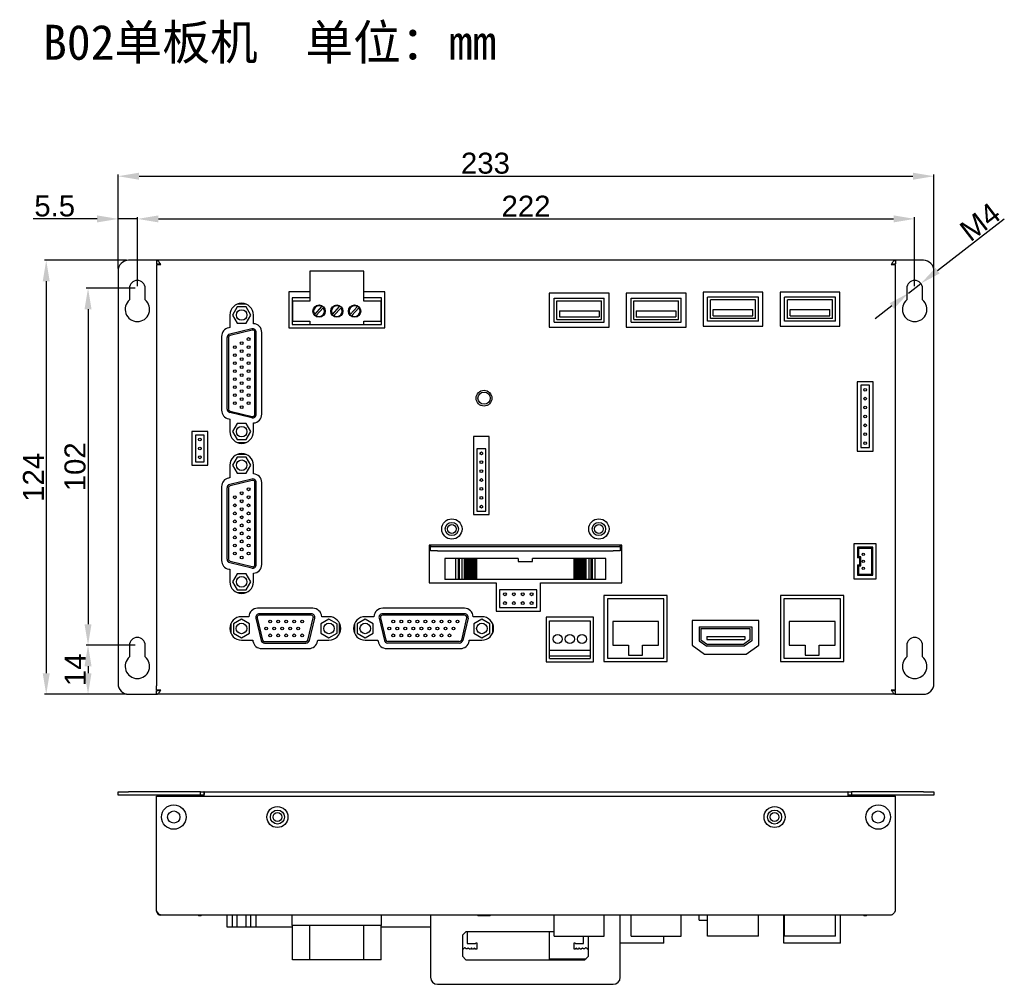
# Model space of a CAD drawing. Header units: millimetres. Extents: x 7267 to 7905, y 43 to 318.
# Tile 1 of 6: x 7267 to 7548, y 43 to 318. Entities that reach past the tile are written whole.
import ezdxf

# ---------------------------------------------------------------- set-up
doc = ezdxf.new("R2010")
doc.units = ezdxf.units.MM
doc.header["$LTSCALE"] = 3
doc.header["$PDSIZE"] = -1
doc.styles.get("Standard").update_dxf_attribs({"font": 'arial.ttf', "height": 6})
doc.dimstyles.new('ISO-25', dxfattribs={"dimtxt": 6, "dimasz": 6, "dimexe": 0.5, "dimexo": 0.625, "dimtad": 1, "dimdec": 1, "dimdsep": 46, "dimtxsty": 'Standard', "dimcen": 0, "dimclrd": 256, "dimclre": 256, "dimadec": 0, "dimazin": 0, "dimtfac": 1, "dimtdec": 1, "dimtmove": 0, "dimatfit": 3, "dimfxl": 1, "dimlwd": 30, "dimlwe": 30, "dimarcsym": 0})

# ---------------------------------------------------------------- blocks, each defined once
blk = doc.blocks.new('*D188')
at = {"lineweight": 30}
for p, q in [((7300.54, 242.14), (7300.54, 261.85)), ((7522.54, 242.14), (7522.54, 261.85)), ((7306.54, 261.35), (7516.54, 261.35))]:
    blk.add_line(p, q, dxfattribs=at)
for points in [[(7306.54, 262.35), (7306.54, 260.35), (7300.54, 261.35)], [(7516.54, 262.35), (7516.54, 260.35), (7522.54, 261.35)]]:
    blk.add_solid(points)
at = {"layer": 'Defpoints', "color": 0}
for p in [(7522.54, 261.35), (7300.54, 241.52), (7522.54, 241.52)]:
    blk.add_point(p, dxfattribs=at)
at = {"color": 0, "insert": (7411.54, 264.98), "char_height": 6, "attachment_point": 5}
blk.add_mtext('222', dxfattribs=at)
blk = doc.blocks.new('*D189')
at = {"lineweight": 30}
for p, q in [((7295.04, 247.14), (7295.04, 274.05)), ((7301.04, 273.55), (7522.04, 273.55)), ((7528.04, 247.14), (7528.04, 274.05))]:
    blk.add_line(p, q, dxfattribs=at)
for points in [[(7301.04, 274.55), (7301.04, 272.55), (7295.04, 273.55)], [(7522.04, 274.55), (7522.04, 272.55), (7528.04, 273.55)]]:
    blk.add_solid(points)
at = {"layer": 'Defpoints', "color": 0}
for p in [(7528.04, 273.55), (7295.04, 246.52), (7528.04, 246.52)]:
    blk.add_point(p, dxfattribs=at)
at = {"color": 0, "insert": (7399.95, 277.24), "char_height": 6, "attachment_point": 5}
blk.add_mtext('233', dxfattribs=at)
blk = doc.blocks.new('*D190')
at = {"lineweight": 30}
for p, q in [((7299.91, 241.52), (7285.95, 241.52)), ((7286.45, 235.52), (7286.45, 145.52)), ((7299.91, 139.52), (7285.95, 139.52))]:
    blk.add_line(p, q, dxfattribs=at)
for points in [[(7285.45, 235.52), (7287.45, 235.52), (7286.45, 241.52)], [(7285.45, 145.52), (7287.45, 145.52), (7286.45, 139.52)]]:
    blk.add_solid(points)
at = {"layer": 'Defpoints', "color": 0}
for p in [(7300.54, 241.52), (7286.45, 139.52), (7300.54, 139.52)]:
    blk.add_point(p, dxfattribs=at)
at = {"color": 0, "insert": (7282.76, 190.52), "char_height": 6, "attachment_point": 5, "rotation": 90}
blk.add_mtext('102', dxfattribs=at)
blk = doc.blocks.new('*D191')
at = {"lineweight": 30}
for p, q in [((7299.91, 139.52), (7285.95, 139.52)), ((7286.45, 133.52), (7286.45, 131.52)), ((7297.41, 125.52), (7285.95, 125.52))]:
    blk.add_line(p, q, dxfattribs=at)
for points in [[(7285.45, 133.52), (7287.45, 133.52), (7286.45, 139.52)], [(7285.45, 131.52), (7287.45, 131.52), (7286.45, 125.52)]]:
    blk.add_solid(points)
at = {"layer": 'Defpoints', "color": 0}
for p in [(7300.54, 139.52), (7286.45, 125.52), (7298.04, 125.52)]:
    blk.add_point(p, dxfattribs=at)
at = {"color": 0, "insert": (7282.81, 132.52), "char_height": 6, "attachment_point": 5, "rotation": 90}
blk.add_mtext('14', dxfattribs=at)
blk = doc.blocks.new('*D192')
at = {"lineweight": 30}
for p, q in [((7295.04, 247.14), (7295.04, 261.85)), ((7300.54, 242.14), (7300.54, 261.85)), ((7289.04, 261.35), (7270.82, 261.35)), ((7300.54, 261.35), (7295.04, 261.35)), ((7306.54, 261.35), (7312.54, 261.35))]:
    blk.add_line(p, q, dxfattribs=at)
for points in [[(7289.04, 262.35), (7289.04, 260.35), (7295.04, 261.35)], [(7306.54, 262.35), (7306.54, 260.35), (7300.54, 261.35)]]:
    blk.add_solid(points)
at = {"layer": 'Defpoints', "color": 0}
for p in [(7295.04, 261.35), (7295.04, 246.52), (7300.54, 241.52)]:
    blk.add_point(p, dxfattribs=at)
at = {"color": 0, "insert": (7276.93, 265.02), "char_height": 6, "attachment_point": 5}
blk.add_mtext('5.5', dxfattribs=at)
blk = doc.blocks.new('*D195')
at = {"lineweight": 30}
for p, q in [((7297.41, 249.52), (7274.01, 249.52)), ((7274.51, 243.52), (7274.51, 131.52)), ((7296.79, 125.52), (7274.01, 125.52))]:
    blk.add_line(p, q, dxfattribs=at)
for points in [[(7273.51, 243.52), (7275.51, 243.52), (7274.51, 249.52)], [(7273.51, 131.52), (7275.51, 131.52), (7274.51, 125.52)]]:
    blk.add_solid(points)
at = {"layer": 'Defpoints', "color": 0}
for p in [(7298.04, 249.52), (7274.51, 125.52), (7297.41, 125.52)]:
    blk.add_point(p, dxfattribs=at)
at = {"color": 0, "insert": (7270.87, 187.52), "char_height": 6, "attachment_point": 5, "rotation": 90}
blk.add_mtext('124', dxfattribs=at)
blk = doc.blocks.new('*D196')
at = {"lineweight": 30}
for p, q in [((7548.14, 261.28), (7529.07, 246.56)), ((7520.76, 240.14), (7524.32, 242.89)), ((7516.01, 236.48), (7511.26, 232.81))]:
    blk.add_line(p, q, dxfattribs=at)
for points in [[(7528.46, 247.35), (7529.68, 245.76), (7524.32, 242.89)], [(7515.4, 237.27), (7516.62, 235.68), (7520.76, 240.14)]]:
    blk.add_solid(points)
at = {"layer": 'Defpoints', "color": 0}
for p in [(7524.32, 242.89), (7520.76, 240.14)]:
    blk.add_point(p, dxfattribs=at)
at = {"color": 0, "insert": (7541.23, 260.52), "char_height": 6, "attachment_point": 5, "rotation": 37.6581}
blk.add_mtext('M4', dxfattribs=at)

msp = doc.modelspace()

# ---------------------------------------------------------------- linework, layer by layer
at = {"color": 7, "linetype": 'Continuous', "lineweight": 25}
for p, q in [((7306.04, 249.52), (7298.04, 249.52)), ((7517.04, 249.52), (7306.04, 249.52)), ((7306.04, 249.52), (7306.04, 248.52)), ((7307.24, 248.32), (7306.04, 248.52)), ((7306.04, 248.32), (7306.04, 247.12)), ((7306.04, 248.32), (7307.24, 248.32)), ((7517.04, 248.52), (7515.84, 248.32)), ((7515.84, 248.32), (7517.04, 248.32)), ((7525.04, 249.52), (7517.04, 249.52)), ((7517.04, 249.52), (7517.04, 248.52)), ((7517.04, 247.12), (7517.04, 248.32)), ((7295.04, 246.52), (7295.04, 128.52)), ((7306.04, 247.12), (7306.04, 127.92)), ((7349.81, 246.41), (7349.81, 237.89)), ((7365.21, 246.41), (7349.81, 246.41)), ((7365.21, 237.89), (7365.21, 246.41)), ((7517.04, 127.92), (7517.04, 247.12)), ((7528.04, 128.52), (7528.04, 246.52)), ((7298.29, 241.52), (7298.29, 238.2)), ((7302.79, 238.2), (7302.79, 241.52)), ((7349.81, 240.51), (7343.81, 240.51)), ((7343.81, 240.51), (7343.81, 230.21)), ((7371.21, 240.51), (7365.21, 240.51)), ((7371.21, 230.21), (7371.21, 240.51)), ((7418.17, 240.1), (7418.17, 230.4)), ((7435.27, 240.1), (7418.17, 240.1)), ((7435.27, 230.4), (7435.27, 240.1)), ((7440.15, 240.1), (7440.15, 230.4)), ((7457.25, 240.1), (7440.15, 240.1)), ((7457.25, 230.4), (7457.25, 240.1)), ((7479.22, 240.39), (7462.12, 240.39)), ((7462.12, 240.39), (7462.12, 230.69)), ((7479.22, 230.69), (7479.22, 240.39)), ((7501.19, 240.39), (7484.09, 240.39)), ((7484.09, 240.39), (7484.09, 230.69)), ((7501.19, 230.69), (7501.19, 240.39)), ((7520.29, 241.52), (7520.29, 238.2)), ((7524.79, 238.2), (7524.79, 241.52)), ((7331.63, 236.98), (7329.03, 236.98)), ((7344.78, 238.81), (7344.78, 231.21)), ((7349.81, 238.81), (7344.78, 238.81)), ((7344.81, 237.89), (7344.81, 232.14)), ((7349.81, 237.89), (7344.81, 237.89)), ((7351.2, 234.08), (7353.23, 236.33)), ((7356.28, 234.08), (7358.31, 236.33)), ((7361.36, 234.08), (7363.39, 236.33)), ((7370.23, 238.81), (7365.21, 238.81)), ((7370.21, 237.89), (7365.21, 237.89)), ((7370.21, 232.14), (7370.21, 237.89)), ((7370.23, 231.21), (7370.23, 238.81)), ((7419.57, 231.8), (7419.57, 238.7)), ((7419.57, 238.7), (7433.87, 238.7)), ((7420.37, 237.9), (7433.07, 237.9)), ((7420.37, 232.6), (7420.37, 237.9)), ((7433.07, 232.6), (7433.07, 237.9)), ((7433.87, 231.8), (7433.87, 238.7)), ((7441.55, 238.7), (7455.85, 238.7)), ((7441.55, 231.8), (7441.55, 238.7)), ((7442.35, 237.9), (7455.05, 237.9)), ((7442.35, 232.6), (7442.35, 237.9)), ((7455.05, 232.6), (7455.05, 237.9)), ((7455.85, 231.8), (7455.85, 238.7)), ((7477.92, 238.99), (7463.42, 238.99)), ((7463.42, 232.09), (7463.42, 238.99)), ((7464.22, 232.89), (7464.22, 238.19)), ((7477.12, 238.19), (7464.22, 238.19)), ((7477.12, 232.89), (7477.12, 238.19)), ((7477.92, 232.09), (7477.92, 238.99)), ((7485.39, 232.09), (7485.39, 238.99)), ((7499.89, 238.99), (7485.39, 238.99)), ((7499.09, 238.19), (7486.19, 238.19)), ((7486.19, 232.89), (7486.19, 238.19)), ((7499.09, 232.89), (7499.09, 238.19)), ((7499.89, 232.09), (7499.89, 238.99)), ((7326.98, 233.89), (7326.98, 230.3)), ((7329.01, 236.19), (7327.68, 233.89)), ((7327.68, 233.89), (7329.01, 231.6)), ((7331.66, 236.19), (7329.01, 236.19)), ((7332.98, 233.89), (7331.66, 236.19)), ((7331.66, 231.6), (7332.98, 233.89)), ((7333.68, 231.41), (7333.68, 233.89)), ((7353.64, 235.97), (7351.61, 233.71)), ((7358.72, 235.97), (7356.69, 233.71)), ((7363.8, 235.97), (7361.77, 233.71)), ((7421.06, 235.07), (7432.39, 235.07)), ((7421.06, 235.07), (7421.06, 233.35)), ((7432.39, 235.07), (7432.39, 233.35)), ((7443.03, 235.07), (7454.36, 235.07)), ((7443.03, 235.07), (7443.03, 233.35)), ((7454.36, 235.07), (7454.36, 233.35)), ((7464.97, 233.61), (7464.97, 235.47)), ((7464.97, 235.47), (7476.33, 235.47)), ((7464.97, 233.61), (7476.33, 233.61)), ((7476.33, 233.61), (7476.33, 235.47)), ((7486.94, 233.61), (7486.94, 235.47)), ((7486.94, 235.47), (7498.3, 235.47)), ((7486.94, 233.61), (7498.3, 233.61)), ((7498.3, 233.61), (7498.3, 235.47)), ((7329.01, 231.6), (7331.66, 231.6)), ((7344.78, 231.21), (7349.81, 231.21)), ((7344.81, 232.14), (7349.81, 232.14)), ((7349.81, 232.14), (7349.81, 231.21)), ((7349.81, 231.21), (7365.21, 231.21)), ((7365.21, 232.14), (7370.21, 232.14)), ((7365.21, 231.21), (7365.21, 232.14)), ((7365.21, 231.21), (7370.23, 231.21)), ((7419.57, 231.8), (7433.87, 231.8)), ((7420.37, 232.6), (7433.07, 232.6)), ((7421.06, 233.35), (7432.39, 233.35)), ((7441.55, 231.8), (7455.85, 231.8)), ((7442.35, 232.6), (7455.05, 232.6)), ((7443.03, 233.35), (7454.36, 233.35)), ((7462.12, 230.69), (7479.22, 230.69)), ((7477.92, 232.09), (7463.42, 232.09)), ((7477.12, 232.89), (7464.22, 232.89)), ((7484.09, 230.69), (7501.19, 230.69)), ((7499.89, 232.09), (7485.39, 232.09)), ((7499.09, 232.89), (7486.19, 232.89)), ((7326.98, 230.3), (7326.65, 230.24)), ((7333.28, 229.94), (7326.92, 228.42)), ((7333.37, 229.55), (7327.01, 228.03)), ((7334.11, 205.5), (7334.11, 228.97)), ((7334.51, 205.5), (7334.51, 228.97)), ((7336.08, 205.56), (7336.08, 228.91)), ((7343.81, 230.21), (7371.21, 230.21)), ((7418.17, 230.4), (7435.27, 230.4)), ((7440.15, 230.4), (7457.25, 230.4)), ((7324.58, 227.78), (7324.58, 206.69)), ((7326.15, 207.02), (7326.15, 227.44)), ((7326.55, 227.44), (7326.55, 207.02)), ((7506.12, 214.8), (7506.12, 195.02)), ((7510.66, 214.8), (7506.12, 214.8)), ((7507.12, 213.8), (7507.12, 196.02)), ((7509.66, 213.8), (7507.12, 213.8)), ((7509.66, 196.02), (7509.66, 213.8)), ((7510.66, 195.02), (7510.66, 214.8)), ((7333.28, 204.53), (7326.92, 206.05)), ((7327.01, 206.44), (7333.37, 204.92)), ((7326.65, 204.22), (7326.98, 204.17)), ((7326.98, 204.17), (7326.98, 200.57)), ((7329.01, 202.87), (7327.68, 200.57)), ((7331.66, 202.87), (7329.01, 202.87)), ((7332.98, 200.57), (7331.66, 202.87)), ((7333.68, 200.57), (7333.68, 203.06)), ((7316.12, 200.58), (7316.12, 190.96)), ((7320.66, 200.58), (7316.12, 200.58)), ((7320.66, 190.96), (7320.66, 200.58)), ((7327.68, 200.57), (7329.01, 198.28)), ((7331.66, 198.28), (7332.98, 200.57)), ((7317.12, 199.58), (7317.12, 191.96)), ((7319.66, 199.58), (7317.12, 199.58)), ((7319.66, 191.96), (7319.66, 199.58)), ((7329.01, 198.28), (7331.66, 198.28)), ((7329.03, 197.49), (7331.63, 197.49)), ((7396.51, 199.18), (7396.51, 176.86)), ((7401.05, 199.18), (7396.51, 199.18)), ((7401.05, 176.86), (7401.05, 199.18)), ((7331.63, 194.05), (7329.03, 194.05)), ((7400.05, 195.64), (7397.51, 195.64)), ((7397.51, 195.64), (7397.51, 177.86)), ((7400.05, 177.86), (7400.05, 195.64)), ((7506.12, 195.02), (7510.66, 195.02)), ((7507.12, 196.02), (7509.66, 196.02)), ((7317.12, 191.96), (7319.66, 191.96)), ((7329.01, 193.26), (7327.68, 190.97)), ((7331.66, 193.26), (7329.01, 193.26)), ((7332.98, 190.97), (7331.66, 193.26)), ((7316.12, 190.96), (7320.66, 190.96)), ((7326.98, 190.97), (7326.98, 187.37)), ((7327.68, 190.97), (7329.01, 188.67)), ((7329.01, 188.67), (7331.66, 188.67)), ((7331.66, 188.67), (7332.98, 190.97)), ((7333.68, 188.48), (7333.68, 190.97)), ((7326.98, 187.37), (7326.65, 187.32)), ((7333.28, 187.01), (7326.92, 185.49)), ((7333.37, 186.62), (7327.01, 185.1)), ((7334.11, 162.57), (7334.11, 186.04)), ((7334.51, 162.57), (7334.51, 186.04)), ((7336.08, 162.63), (7336.08, 185.99)), ((7324.58, 184.85), (7324.58, 163.76)), ((7326.15, 164.1), (7326.15, 184.52)), ((7326.55, 184.52), (7326.55, 164.1)), ((7397.51, 177.86), (7400.05, 177.86)), ((7396.51, 176.86), (7401.05, 176.86)), ((7438.86, 168.15), (7383.86, 168.15)), ((7383.86, 168.15), (7383.86, 157.35)), ((7384.26, 167.95), (7384.26, 168.15)), ((7384.26, 167.95), (7384.26, 167.75)), ((7384.26, 166.55), (7384.26, 167.75)), ((7384.26, 167.75), (7386.26, 167.75)), ((7386.26, 166.55), (7384.26, 166.55)), ((7386.26, 167.75), (7436.46, 167.75)), ((7386.26, 166.55), (7436.46, 166.55)), ((7436.46, 167.75), (7438.46, 167.75)), ((7438.46, 166.55), (7436.46, 166.55)), ((7438.46, 168.15), (7438.46, 167.95)), ((7438.46, 167.75), (7438.46, 167.95)), ((7438.46, 167.75), (7438.46, 166.55)), ((7438.86, 157.35), (7438.86, 168.15)), ((7505.18, 168.51), (7505.18, 158.51)), ((7511.58, 168.51), (7505.18, 168.51)), ((7506.18, 167.51), (7506.18, 164.51)), ((7510.58, 167.51), (7506.18, 167.51)), ((7510.28, 167.21), (7506.48, 167.21)), ((7506.48, 167.21), (7506.48, 164.81)), ((7510.28, 159.81), (7510.28, 167.21)), ((7510.58, 159.51), (7510.58, 167.51)), ((7511.54, 158.51), (7511.54, 168.51)), ((7511.58, 158.51), (7511.58, 168.51)), ((7333.28, 161.6), (7326.92, 163.12)), ((7327.01, 163.51), (7333.37, 161.99)), ((7388.4, 164.35), (7388.4, 158.35)), ((7391.46, 164.35), (7388.4, 164.35)), ((7391.46, 158.35), (7391.46, 164.35)), ((7392.26, 164.35), (7391.46, 164.35)), ((7392.26, 158.35), (7392.26, 164.35)), ((7392.53, 164.35), (7392.26, 164.35)), ((7392.53, 158.35), (7392.53, 164.35)), ((7393.26, 164.35), (7392.53, 164.35)), ((7394, 164.35), (7393.23, 164.35)), ((7393.26, 158.35), (7393.26, 164.35)), ((7394, 158.35), (7394, 164.35)), ((7394.18, 164.35), (7394, 164.35)), ((7394.18, 158.35), (7394.18, 164.35)), ((7394.43, 164.35), (7394.18, 164.35)), ((7394.43, 158.35), (7394.43, 164.35)), ((7394.72, 164.35), (7394.43, 164.35)), ((7394.72, 158.35), (7394.72, 164.35)), ((7395.04, 164.35), (7394.72, 164.35)), ((7395.04, 158.35), (7395.04, 164.35)), ((7395.39, 164.35), (7395.04, 164.35)), ((7395.39, 158.35), (7395.39, 164.35)), ((7395.64, 164.35), (7395.39, 164.35)), ((7395.64, 158.35), (7395.64, 164.35)), ((7395.97, 164.35), (7395.64, 164.35)), ((7395.97, 158.35), (7395.97, 164.35)), ((7396.27, 164.35), (7395.97, 164.35)), ((7396.27, 158.35), (7396.27, 164.35)), ((7396.56, 164.35), (7396.27, 164.35)), ((7396.56, 158.35), (7396.56, 164.35)), ((7396.76, 164.35), (7396.56, 164.35)), ((7396.76, 158.35), (7396.76, 164.35)), ((7397.12, 164.35), (7396.76, 164.35)), ((7397.12, 158.35), (7397.12, 164.35)), ((7397.46, 164.35), (7397.12, 164.35)), ((7397.46, 158.35), (7397.46, 164.35)), ((7409.31, 164.35), (7397.46, 164.35)), ((7409.31, 164.35), (7409.31, 163.5)), ((7409.31, 163.5), (7413.35, 163.5)), ((7413.35, 163.5), (7413.35, 164.35)), ((7425.26, 164.35), (7413.35, 164.35)), ((7425.26, 158.35), (7425.26, 164.35)), ((7425.59, 164.35), (7425.26, 164.35)), ((7425.59, 158.35), (7425.59, 164.35)), ((7425.96, 164.35), (7425.59, 164.35)), ((7425.96, 158.35), (7425.96, 164.35)), ((7426.15, 164.35), (7425.96, 164.35)), ((7426.15, 158.35), (7426.15, 164.35)), ((7426.45, 164.35), (7426.15, 164.35)), ((7426.45, 158.35), (7426.45, 164.35)), ((7426.74, 164.35), (7426.45, 164.35)), ((7426.74, 158.35), (7426.74, 164.35)), ((7427.08, 164.35), (7426.74, 164.35)), ((7427.08, 158.35), (7427.08, 164.35)), ((7427.33, 164.35), (7427.08, 164.35)), ((7427.33, 158.35), (7427.33, 164.35)), ((7427.67, 164.35), (7427.33, 164.35)), ((7427.67, 158.35), (7427.67, 164.35)), ((7427.99, 164.35), (7427.67, 164.35)), ((7427.99, 158.35), (7427.99, 164.35)), ((7428.29, 164.35), (7427.99, 164.35)), ((7428.29, 158.35), (7428.29, 164.35)), ((7428.54, 164.35), (7428.29, 164.35)), ((7428.54, 158.35), (7428.54, 164.35)), ((7428.72, 164.35), (7428.54, 164.35)), ((7428.72, 158.35), (7428.72, 164.35)), ((7429.48, 164.35), (7428.72, 164.35)), ((7429.46, 164.35), (7429.46, 158.35)), ((7430.19, 164.35), (7429.46, 164.35)), ((7430.19, 158.35), (7430.19, 164.35)), ((7430.46, 164.35), (7430.19, 164.35)), ((7430.46, 164.35), (7430.46, 158.35)), ((7431.25, 164.35), (7430.46, 164.35)), ((7431.25, 158.35), (7431.25, 164.35)), ((7434.32, 164.35), (7431.25, 164.35)), ((7434.32, 158.35), (7434.32, 164.35)), ((7506.88, 164.51), (7506.18, 164.51)), ((7507.18, 164.81), (7506.48, 164.81)), ((7506.88, 162.51), (7506.88, 164.51)), ((7507.18, 162.21), (7507.18, 164.81)), ((7326.65, 161.3), (7326.98, 161.24)), ((7326.98, 161.24), (7326.98, 157.65)), ((7506.18, 162.51), (7506.88, 162.51)), ((7506.18, 162.51), (7506.18, 159.51)), ((7506.48, 162.21), (7507.18, 162.21)), ((7506.48, 162.21), (7506.48, 159.81)), ((7329.01, 159.94), (7327.68, 157.65)), ((7327.68, 157.65), (7329.01, 155.35)), ((7331.66, 159.94), (7329.01, 159.94)), ((7332.98, 157.65), (7331.66, 159.94)), ((7331.66, 155.35), (7332.98, 157.65)), ((7333.68, 157.65), (7333.68, 160.13)), ((7391.46, 158.35), (7388.4, 158.35)), ((7392.26, 158.35), (7391.46, 158.35)), ((7392.53, 158.35), (7392.26, 158.35)), ((7393.26, 158.35), (7392.53, 158.35)), ((7394, 158.35), (7393.23, 158.35)), ((7394.18, 158.35), (7394, 158.35)), ((7394.43, 158.35), (7394.18, 158.35)), ((7394.72, 158.35), (7394.43, 158.35)), ((7395.04, 158.35), (7394.72, 158.35)), ((7395.39, 158.35), (7395.04, 158.35)), ((7395.64, 158.35), (7395.39, 158.35)), ((7395.97, 158.35), (7395.64, 158.35)), ((7396.27, 158.35), (7395.97, 158.35)), ((7396.56, 158.35), (7396.27, 158.35)), ((7396.76, 158.35), (7396.56, 158.35)), ((7397.12, 158.35), (7396.76, 158.35)), ((7397.46, 158.35), (7397.12, 158.35)), ((7425.26, 158.35), (7397.46, 158.35)), ((7425.59, 158.35), (7425.26, 158.35)), ((7425.96, 158.35), (7425.59, 158.35)), ((7426.15, 158.35), (7425.96, 158.35)), ((7426.45, 158.35), (7426.15, 158.35)), ((7426.74, 158.35), (7426.45, 158.35)), ((7427.08, 158.35), (7426.74, 158.35)), ((7427.33, 158.35), (7427.08, 158.35)), ((7427.67, 158.35), (7427.33, 158.35)), ((7427.99, 158.35), (7427.67, 158.35)), ((7428.29, 158.35), (7427.99, 158.35)), ((7428.54, 158.35), (7428.29, 158.35)), ((7428.72, 158.35), (7428.54, 158.35)), ((7429.48, 158.35), (7428.72, 158.35)), ((7430.19, 158.35), (7429.46, 158.35)), ((7430.46, 158.35), (7430.19, 158.35)), ((7431.25, 158.35), (7430.46, 158.35)), ((7434.32, 158.35), (7431.25, 158.35)), ((7505.18, 158.51), (7511.58, 158.51)), ((7506.18, 159.51), (7510.58, 159.51)), ((7506.48, 159.81), (7510.28, 159.81)), ((7329.01, 155.35), (7331.66, 155.35)), ((7383.86, 157.35), (7403, 157.35)), ((7403, 157.35), (7403, 149.3)), ((7404, 155.38), (7404, 150.3)), ((7414.66, 155.38), (7404, 155.38)), ((7414.66, 150.3), (7414.66, 155.38)), ((7415.66, 149.3), (7415.66, 157.35)), ((7415.66, 157.35), (7438.86, 157.35)), ((7329.03, 154.56), (7331.63, 154.56)), ((7433.8, 153.77), (7433.8, 134.87)), ((7451.9, 153.77), (7433.8, 153.77)), ((7434.8, 152.77), (7434.8, 135.87)), ((7450.9, 152.77), (7434.8, 152.77)), ((7450.9, 135.87), (7450.9, 152.77)), ((7451.9, 134.87), (7451.9, 153.77)), ((7484.22, 153.77), (7484.22, 134.87)), ((7502.32, 153.77), (7484.22, 153.77)), ((7485.22, 152.77), (7485.22, 135.87)), ((7501.32, 152.77), (7485.22, 152.77)), ((7501.32, 135.87), (7501.32, 152.77)), ((7502.32, 134.87), (7502.32, 153.77)), ((7350.68, 150.09), (7334.87, 150.09)), ((7393.95, 150.09), (7370.6, 150.09)), ((7403, 149.3), (7415.66, 149.3)), ((7404, 150.3), (7414.66, 150.3)), ((7330.28, 146.99), (7327.99, 145.66)), ((7332.38, 147.69), (7330.28, 147.69)), ((7332.58, 145.66), (7330.28, 146.99)), ((7334.37, 147.28), (7335.89, 140.92)), ((7334.76, 147.37), (7336.28, 141.02)), ((7350.21, 148.52), (7335.35, 148.52)), ((7350.21, 148.12), (7335.35, 148.12)), ((7349.27, 141.02), (7350.79, 147.37)), ((7349.66, 140.92), (7351.18, 147.28)), ((7355.27, 146.99), (7352.98, 145.66)), ((7355.27, 147.69), (7353.18, 147.69)), ((7357.57, 145.66), (7355.27, 146.99)), ((7365.61, 146.99), (7363.32, 145.66)), ((7368.1, 147.69), (7365.61, 147.69)), ((7367.91, 145.66), (7365.61, 146.99)), ((7369.57, 147.28), (7371.09, 140.92)), ((7369.96, 147.38), (7371.48, 141.02)), ((7394.01, 148.52), (7370.54, 148.52)), ((7394.01, 148.12), (7370.54, 148.12)), ((7394.59, 147.38), (7393.07, 141.02)), ((7394.98, 147.28), (7393.46, 140.92)), ((7398.93, 147.69), (7396.45, 147.69)), ((7398.94, 146.99), (7396.64, 145.66)), ((7401.23, 145.66), (7398.94, 146.99)), ((7417.26, 147.54), (7417.26, 134.79)), ((7430.86, 147.54), (7417.26, 147.54)), ((7418.26, 138.14), (7418.26, 146.54)), ((7418.26, 146.54), (7429.86, 146.54)), ((7429.86, 146.54), (7429.86, 138.14)), ((7430.86, 134.79), (7430.86, 147.54)), ((7449.4, 146.27), (7436.3, 146.27)), ((7436.3, 146.27), (7436.3, 139.57)), ((7449.4, 139.57), (7449.4, 146.27)), ((7478.01, 146.58), (7459.01, 146.58)), ((7459.01, 146.58), (7459.01, 139.56)), ((7478.01, 139.56), (7478.01, 146.58)), ((7499.82, 146.27), (7486.72, 146.27)), ((7486.72, 146.27), (7486.72, 139.57)), ((7499.82, 139.57), (7499.82, 146.27)), ((7327.28, 145.82), (7327.28, 142.85)), ((7327.99, 145.66), (7327.99, 143.01)), ((7332.58, 143.01), (7332.58, 145.66)), ((7352.98, 145.66), (7352.98, 143.01)), ((7357.57, 143.01), (7357.57, 145.66)), ((7358.28, 142.85), (7358.28, 145.82)), ((7362.53, 145.64), (7362.53, 143.03)), ((7363.32, 145.66), (7363.32, 143.01)), ((7367.91, 143.01), (7367.91, 145.66)), ((7396.64, 145.66), (7396.64, 143.01)), ((7401.23, 143.01), (7401.23, 145.66)), ((7402.02, 143.04), (7402.02, 145.63)), ((7461.01, 144.83), (7476.01, 144.83)), ((7461.01, 144.83), (7461.01, 140.83)), ((7461.51, 144.33), (7475.51, 144.33)), ((7461.51, 144.33), (7461.51, 141.09)), ((7475.51, 144.33), (7475.51, 141.09)), ((7476.01, 144.83), (7476.01, 140.83)), ((7327.99, 143.01), (7330.28, 141.69)), ((7330.28, 141.69), (7332.58, 143.01)), ((7330.28, 140.99), (7333.5, 140.99)), ((7333.5, 140.99), (7333.56, 140.65)), ((7352, 140.65), (7352.06, 140.99)), ((7352.06, 140.99), (7355.27, 140.99)), ((7352.98, 143.01), (7355.27, 141.69)), ((7355.27, 141.69), (7357.57, 143.01)), ((7363.32, 143.01), (7365.61, 141.69)), ((7365.61, 141.69), (7367.91, 143.01)), ((7365.61, 140.99), (7369.21, 140.99)), ((7369.21, 140.99), (7369.26, 140.66)), ((7395.29, 140.66), (7395.34, 140.99)), ((7395.34, 140.99), (7398.93, 140.99)), ((7396.64, 143.01), (7398.93, 141.69)), ((7398.93, 141.69), (7401.23, 143.01)), ((7461.01, 140.83), (7463.21, 139.23)), ((7461.51, 141.09), (7463.37, 139.73)), ((7463.21, 142.07), (7474.07, 142.07)), ((7463.21, 142.07), (7463.21, 141.16)), ((7463.21, 141.16), (7474.07, 141.16)), ((7475.51, 141.09), (7473.65, 139.73)), ((7476.01, 140.83), (7473.81, 139.23)), ((7474.07, 142.07), (7474.07, 141.16)), ((7298.29, 139.52), (7298.29, 136.2)), ((7302.79, 136.2), (7302.79, 139.52)), ((7336.02, 138.59), (7349.54, 138.59)), ((7336.87, 140.56), (7348.69, 140.56)), ((7336.87, 140.16), (7348.69, 140.16)), ((7371.73, 138.59), (7392.82, 138.59)), ((7392.49, 140.56), (7372.06, 140.56)), ((7392.49, 140.16), (7372.06, 140.16)), ((7418.26, 138.14), (7429.86, 138.14)), ((7418.26, 136.54), (7418.26, 138.14)), ((7429.86, 138.14), (7429.86, 136.54)), ((7436.3, 139.57), (7440.85, 139.57)), ((7440.85, 139.57), (7440.85, 136.67)), ((7444.85, 136.67), (7444.85, 139.57)), ((7444.85, 139.57), (7449.4, 139.57)), ((7459.01, 139.56), (7462.56, 136.98)), ((7473.81, 139.23), (7463.21, 139.23)), ((7473.65, 139.73), (7463.37, 139.73)), ((7474.46, 136.98), (7478.01, 139.56)), ((7486.72, 139.57), (7491.27, 139.57)), ((7491.27, 139.57), (7491.27, 136.67)), ((7495.27, 139.57), (7499.82, 139.57)), ((7495.27, 136.67), (7495.27, 139.57)), ((7520.29, 139.52), (7520.29, 136.2)), ((7524.79, 136.2), (7524.79, 139.52)), ((7418.26, 136.54), (7429.86, 136.54)), ((7418.26, 135.79), (7418.26, 136.54)), ((7418.26, 135.79), (7429.86, 135.79)), ((7429.86, 136.54), (7429.86, 135.79)), ((7434.8, 135.87), (7450.9, 135.87)), ((7440.85, 136.67), (7444.85, 136.67)), ((7462.56, 136.98), (7474.46, 136.98)), ((7485.22, 135.87), (7501.32, 135.87)), ((7491.27, 136.67), (7495.27, 136.67)), ((7417.26, 134.79), (7430.86, 134.79)), ((7433.8, 134.87), (7451.9, 134.87)), ((7484.22, 134.87), (7502.32, 134.87)), ((7306.04, 126.72), (7306.04, 127.92)), ((7306.04, 126.52), (7307.24, 126.72)), ((7307.24, 126.72), (7306.04, 126.72)), ((7517.04, 126.72), (7515.84, 126.72)), ((7515.84, 126.72), (7517.04, 126.52)), ((7517.04, 126.72), (7517.04, 127.92)), ((7298.04, 125.52), (7306.04, 125.52)), ((7306.04, 125.52), (7306.04, 126.52)), ((7517.04, 125.52), (7306.04, 125.52)), ((7517.04, 125.52), (7517.04, 126.52)), ((7517.04, 125.52), (7525.04, 125.52)), ((7295.04, 96.65), (7295.04, 97.65)), ((7295.04, 97.65), (7298.04, 97.65)), ((7298.04, 96.65), (7295.04, 96.65)), ((7318.54, 97.65), (7298.04, 97.65)), ((7318.54, 96.65), (7298.04, 96.65)), ((7306.04, 63.65), (7306.04, 96.45)), ((7306.04, 96.45), (7517.04, 96.45)), ((7318.54, 96.65), (7318.54, 97.65)), ((7318.54, 97.65), (7319.54, 97.65)), ((7319.54, 96.65), (7318.54, 96.65)), ((7319.54, 97.65), (7319.54, 96.65)), ((7319.64, 97.65), (7319.54, 97.65)), ((7319.64, 96.65), (7319.54, 96.65)), ((7319.64, 97.65), (7503.44, 97.65)), ((7319.64, 97.65), (7319.64, 96.93)), ((7319.64, 96.45), (7319.64, 96.93)), ((7503.44, 97.65), (7503.44, 96.93)), ((7503.54, 97.65), (7503.44, 97.65)), ((7503.44, 96.93), (7503.44, 96.45)), ((7503.54, 96.65), (7503.44, 96.65)), ((7503.54, 96.65), (7503.54, 97.65)), ((7503.54, 97.65), (7504.54, 97.65)), ((7504.54, 96.65), (7503.54, 96.65)), ((7504.54, 97.65), (7504.54, 96.65)), ((7525.04, 97.65), (7504.54, 97.65)), ((7525.04, 96.65), (7504.54, 96.65)), ((7517.04, 63.65), (7517.04, 96.45)), ((7525.04, 97.65), (7528.04, 97.65)), ((7528.04, 96.65), (7525.04, 96.65)), ((7528.04, 97.65), (7528.04, 96.65)), ((7515.84, 62.45), (7307.24, 62.45)), ((7317.99, 62.45), (7317.99, 62.25)), ((7318.79, 62.25), (7317.99, 62.25)), ((7318.79, 62.25), (7318.79, 62.45)), ((7326.15, 58.95), (7326.15, 62.45)), ((7327.68, 58.95), (7327.68, 62.45)), ((7329.01, 58.95), (7329.01, 62.45)), ((7331.66, 58.95), (7331.66, 62.45)), ((7332.98, 58.95), (7332.98, 62.45)), ((7334.51, 58.95), (7334.51, 62.45)), ((7344.78, 59.45), (7344.78, 62.45)), ((7370.23, 59.45), (7370.23, 62.45)), ((7384.26, 62.45), (7384.26, 44.65)), ((7397.8, 62.45), (7397.8, 62.25)), ((7401.3, 62.25), (7397.8, 62.25)), ((7401.3, 62.25), (7401.3, 62.45)), ((7419.57, 56.45), (7419.57, 62.45)), ((7433.87, 56.45), (7433.87, 62.45)), ((7438.46, 44.65), (7438.46, 62.45)), ((7441.55, 56.45), (7441.55, 62.45)), ((7455.85, 56.45), (7455.85, 62.45)), ((7461.01, 60.95), (7461.01, 62.45)), ((7463.42, 56.45), (7463.42, 62.45)), ((7477.92, 56.45), (7477.92, 62.45)), ((7485.22, 54.45), (7485.22, 62.45)), ((7485.39, 56.45), (7485.39, 62.45)), ((7499.89, 56.45), (7499.89, 62.45)), ((7501.32, 54.45), (7501.32, 62.45)), ((7507.99, 62.45), (7507.99, 62.25)), ((7508.79, 62.25), (7507.99, 62.25)), ((7508.79, 62.25), (7508.79, 62.45)), ((7349.81, 59.45), (7344.78, 59.45)), ((7344.81, 49.65), (7344.81, 59.45)), ((7349.81, 49.65), (7349.81, 59.45)), ((7365.21, 59.45), (7349.81, 59.45)), ((7365.21, 49.65), (7365.21, 59.45)), ((7370.23, 59.45), (7365.21, 59.45)), ((7370.21, 49.65), (7370.21, 59.45)), ((7461.01, 60.95), (7463.42, 60.95)), ((7326.92, 58.95), (7326.15, 58.95)), ((7327.68, 58.95), (7326.92, 58.95)), ((7329.01, 58.95), (7327.68, 58.95)), ((7331.66, 58.95), (7329.01, 58.95)), ((7332.98, 58.95), (7331.66, 58.95)), ((7333.28, 58.95), (7332.98, 58.95)), ((7334.51, 58.95), (7333.28, 58.95)), ((7335.35, 58.95), (7334.51, 58.95)), ((7344.81, 58.95), (7335.35, 58.95)), ((7370.54, 58.95), (7370.21, 58.95)), ((7384.26, 58.95), (7370.54, 58.95)), ((7393.36, 56.65), (7394.36, 57.65)), ((7393.36, 56.65), (7393.36, 50.65)), ((7419.57, 57.65), (7394.36, 57.65)), ((7394.76, 57.65), (7394.76, 54.33)), ((7418.26, 49.97), (7418.26, 57.65)), ((7419.57, 56.45), (7433.87, 56.45)), ((7427.96, 54.33), (7427.96, 56.45)), ((7429.36, 50.65), (7429.36, 56.45)), ((7441.55, 56.45), (7455.85, 56.45)), ((7450.9, 54.45), (7450.9, 56.45)), ((7477.92, 56.45), (7463.42, 56.45)), ((7499.89, 56.45), (7485.39, 56.45)), ((7394.76, 54.33), (7397.07, 54.33)), ((7397.07, 54.33), (7397.26, 54.49)), ((7397.26, 54.49), (7397.46, 54.49)), ((7397.46, 54.49), (7397.46, 52.7)), ((7425.26, 52.7), (7425.26, 54.49)), ((7425.26, 54.49), (7425.46, 54.49)), ((7425.46, 54.49), (7425.65, 54.33)), ((7425.65, 54.33), (7427.96, 54.33)), ((7450.9, 54.45), (7438.46, 54.45)), ((7501.32, 54.45), (7485.22, 54.45)), ((7394.36, 49.65), (7393.36, 50.65)), ((7394.18, 53.06), (7394, 53.06)), ((7394.43, 52.75), (7394.18, 53.06)), ((7394.72, 52.75), (7394.43, 52.75)), ((7395.04, 53.02), (7394.72, 52.75)), ((7395.39, 52.72), (7395.04, 53.02)), ((7395.64, 52.72), (7395.39, 52.72)), ((7395.97, 53.03), (7395.64, 52.72)), ((7396.27, 52.71), (7395.97, 53.03)), ((7396.56, 52.71), (7396.27, 52.71)), ((7396.76, 53.01), (7396.56, 52.71)), ((7397.12, 52.7), (7396.76, 53.01)), ((7397.46, 52.7), (7397.12, 52.7)), ((7425.59, 52.7), (7425.26, 52.7)), ((7425.96, 53.01), (7425.59, 52.7)), ((7426.15, 52.71), (7425.96, 53.01)), ((7426.45, 52.71), (7426.15, 52.71)), ((7426.74, 53.03), (7426.45, 52.71)), ((7427.08, 52.72), (7426.74, 53.03)), ((7427.33, 52.72), (7427.08, 52.72)), ((7427.67, 53.02), (7427.33, 52.72)), ((7427.99, 52.75), (7427.67, 53.02)), ((7428.29, 52.75), (7427.99, 52.75)), ((7428.54, 53.06), (7428.29, 52.75)), ((7429.36, 50.65), (7428.36, 49.65)), ((7428.72, 53.06), (7428.54, 53.06)), ((7349.81, 49.65), (7344.81, 49.65)), ((7365.21, 49.65), (7349.81, 49.65)), ((7370.21, 49.65), (7365.21, 49.65)), ((7394.36, 49.65), (7428.36, 49.65)), ((7418.26, 49.97), (7428.68, 49.97)), ((7418.26, 49.65), (7418.26, 49.97)), ((7386.26, 42.65), (7436.46, 42.65))]:
    msp.add_line(p, q, dxfattribs=at)
for centre, radius in [((7352.43, 235.01), 1.75), ((7357.51, 235.01), 1.75), ((7362.59, 235.01), 1.75), ((7330.33, 233.89), 1.5), ((7328.35, 224.73), 0.4), ((7330.33, 225.87), 0.4), ((7332.31, 227.02), 0.4), ((7332.31, 224.73), 0.4), ((7328.35, 222.44), 0.4), ((7330.33, 223.58), 0.4), ((7332.31, 222.44), 0.4), ((7328.35, 220.15), 0.4), ((7330.33, 221.29), 0.4), ((7330.33, 219), 0.4), ((7332.31, 220.15), 0.4), ((7328.35, 217.86), 0.4), ((7330.33, 216.71), 0.4), ((7332.31, 217.86), 0.4), ((7328.35, 215.57), 0.4), ((7330.33, 214.42), 0.4), ((7332.31, 215.57), 0.4), ((7328.35, 213.28), 0.4), ((7328.35, 210.99), 0.4), ((7330.33, 212.13), 0.4), ((7332.31, 213.28), 0.4), ((7332.31, 210.99), 0.4), ((7399.55, 210.12), 2.25), ((7399.55, 210.12), 1.75), ((7508.39, 212.53), 0.4), ((7328.35, 208.7), 0.4), ((7330.33, 209.84), 0.4), ((7332.31, 208.7), 0.4), ((7508.39, 209.99), 0.4), ((7330.33, 207.55), 0.4), ((7508.39, 207.45), 0.4), ((7508.39, 204.91), 0.4), ((7508.39, 202.37), 0.4), ((7330.33, 200.57), 1.5), ((7508.39, 199.83), 0.4), ((7318.39, 198.31), 0.4), ((7508.39, 197.29), 0.4), ((7318.39, 195.77), 0.4), ((7398.78, 194.37), 0.4), ((7318.39, 193.23), 0.4), ((7330.33, 190.97), 1.5), ((7398.78, 191.83), 0.4), ((7398.78, 189.29), 0.4), ((7398.78, 186.75), 0.4), ((7330.33, 182.95), 0.4), ((7332.31, 184.09), 0.4), ((7398.78, 184.21), 0.4), ((7328.35, 181.8), 0.4), ((7330.33, 180.66), 0.4), ((7332.31, 181.8), 0.4), ((7398.78, 181.67), 0.4), ((7328.35, 179.51), 0.4), ((7328.35, 177.22), 0.4), ((7330.33, 178.37), 0.4), ((7332.31, 179.51), 0.4), ((7332.31, 177.22), 0.4), ((7398.78, 179.13), 0.4), ((7328.35, 174.93), 0.4), ((7330.33, 176.08), 0.4), ((7332.31, 174.93), 0.4), ((7390.36, 172.75), 2.9), ((7390.36, 172.75), 1.9), ((7432.36, 172.75), 2.9), ((7432.36, 172.75), 1.9), ((7328.35, 172.64), 0.4), ((7330.33, 173.79), 0.4), ((7330.33, 171.5), 0.4), ((7332.31, 172.64), 0.4), ((7390.36, 172.75), 1.25), ((7432.36, 172.75), 1.25), ((7328.35, 170.35), 0.4), ((7330.33, 169.21), 0.4), ((7332.31, 170.35), 0.4), ((7328.35, 168.06), 0.4), ((7328.35, 165.77), 0.4), ((7330.33, 166.92), 0.4), ((7332.31, 168.06), 0.4), ((7332.31, 165.77), 0.4), ((7330.33, 164.63), 0.4), ((7507.88, 165.51), 0.3), ((7507.88, 163.51), 0.3), ((7507.88, 161.51), 0.3), ((7330.33, 157.65), 1.5), ((7405.52, 154.09), 0.4), ((7405.52, 151.59), 0.4), ((7408.06, 154.09), 0.4), ((7408.06, 151.59), 0.4), ((7410.6, 154.09), 0.4), ((7410.6, 151.59), 0.4), ((7413.14, 154.09), 0.4), ((7413.14, 151.59), 0.4), ((7338.47, 146.32), 0.4), ((7340.76, 146.32), 0.4), ((7343.05, 146.32), 0.4), ((7345.34, 146.32), 0.4), ((7347.63, 146.32), 0.4), ((7373.64, 146.32), 0.4), ((7375.93, 146.32), 0.4), ((7378.22, 146.32), 0.4), ((7380.51, 146.32), 0.4), ((7382.8, 146.32), 0.4), ((7385.09, 146.32), 0.4), ((7387.38, 146.32), 0.4), ((7389.67, 146.32), 0.4), ((7391.96, 146.32), 0.4), ((7330.28, 144.34), 1.5), ((7337.32, 144.34), 0.4), ((7339.61, 144.34), 0.4), ((7341.9, 144.34), 0.4), ((7344.19, 144.34), 0.4), ((7346.48, 144.34), 0.4), ((7355.27, 144.34), 1.5), ((7365.61, 144.34), 1.5), ((7372.49, 144.34), 0.4), ((7374.78, 144.34), 0.4), ((7377.07, 144.34), 0.4), ((7379.36, 144.34), 0.4), ((7381.65, 144.34), 0.4), ((7383.94, 144.34), 0.4), ((7386.23, 144.34), 0.4), ((7388.52, 144.34), 0.4), ((7390.81, 144.34), 0.4), ((7398.93, 144.34), 1.5), ((7338.47, 142.36), 0.4), ((7340.76, 142.36), 0.4), ((7343.05, 142.36), 0.4), ((7345.34, 142.36), 0.4), ((7347.63, 142.36), 0.4), ((7373.64, 142.36), 0.4), ((7375.93, 142.36), 0.4), ((7378.22, 142.36), 0.4), ((7380.51, 142.36), 0.4), ((7382.8, 142.36), 0.4), ((7385.09, 142.36), 0.4), ((7387.38, 142.36), 0.4), ((7389.67, 142.36), 0.4), ((7420.56, 141.29), 1.3), ((7424.06, 141.29), 1.3), ((7427.56, 141.29), 1.3), ((7310.94, 90.45), 3.5), ((7340.54, 90.45), 3), ((7482.54, 90.45), 3), ((7512.14, 90.45), 3.5), ((7310.94, 90.45), 1.75), ((7340.54, 90.45), 2), ((7340.54, 90.45), 1.25), ((7482.54, 90.45), 2), ((7482.54, 90.45), 1.25), ((7512.14, 90.45), 1.75)]:
    msp.add_circle(centre, radius, dxfattribs=at)
for centre, radius, start, end in [((7298.04, 246.52), 3, 90, 180), ((7525.04, 246.52), 3, 0, 90), ((7300.54, 241.52), 2.25, 0, 180), ((7522.54, 241.52), 2.25, 0, 180), ((7300.54, 235.52), 3.5, 130.0052, 49.9948), ((7330.33, 233.89), 3.35, 360, 180), ((7352.43, 235.01), 1.54, 58.8543, 217.2261), ((7357.51, 235.01), 1.54, 58.8543, 217.2261), ((7362.59, 235.01), 1.54, 58.8543, 217.2261), ((7522.54, 235.52), 3.5, 130.0052, 49.9948), ((7352.43, 235.01), 1.54, 237.8335, 38.2469), ((7357.51, 235.01), 1.54, 237.8335, 38.2469), ((7362.59, 235.01), 1.54, 237.8335, 38.2469), ((7333.58, 228.91), 2.5, 0, 87.7076), ((7327.08, 227.78), 2.5, 99.8658, 180), ((7327.15, 227.44), 1, 103.4543, 179.9771), ((7327.15, 227.44), 0.601, 103.4543, 179.9619), ((7333.51, 228.97), 1, 0, 103.4771), ((7333.51, 228.97), 0.6, 0, 103.4924), ((7327.08, 206.69), 2.5, 180, 260.1342), ((7327.15, 207.02), 1, 180, 256.5229), ((7327.15, 207.02), 0.601, 180, 256.5077), ((7333.51, 205.5), 1, 256.5229, 0), ((7333.51, 205.5), 0.6, 256.5229, 0), ((7333.58, 205.56), 2.5, 272.2924, 0), ((7330.33, 200.57), 3.35, 180, 0), ((7330.33, 190.97), 3.35, 360, 180), ((7333.58, 185.99), 2.5, 0, 87.7076), ((7327.08, 184.85), 2.5, 99.8658, 180), ((7333.51, 186.04), 1, 0, 103.4771), ((7333.51, 186.04), 0.6, 0, 103.4924), ((7327.15, 184.52), 1, 103.4543, 179.9771), ((7327.15, 184.52), 0.601, 103.4543, 179.9619), ((7327.08, 163.76), 2.5, 180, 260.1342), ((7327.15, 164.1), 1, 180, 256.5229), ((7327.15, 164.1), 0.601, 180, 256.5077), ((7333.51, 162.57), 1, 256.5229, 0), ((7333.51, 162.57), 0.6, 256.5229, 0), ((7333.58, 162.63), 2.5, 272.2924, 0), ((7330.33, 157.65), 3.35, 180, 0), ((7334.87, 147.59), 2.5, 90, 177.7076), ((7350.68, 147.59), 2.5, 2.2924, 90), ((7370.6, 147.59), 2.5, 90, 177.7076), ((7393.95, 147.59), 2.5, 2.2924, 90), ((7330.28, 144.34), 3.35, 90, 270), ((7335.35, 147.51), 1, 90.2273, 193.4542), ((7335.35, 147.51), 0.603, 90.3027, 193.4542), ((7350.21, 147.51), 1, 346.5458, 89.7722), ((7350.21, 147.51), 0.603, 346.5458, 89.6967), ((7355.27, 144.34), 3.35, 270, 90), ((7365.61, 144.34), 3.35, 90, 270), ((7370.54, 147.52), 1, 90, 193.4771), ((7370.54, 147.52), 0.6, 90, 193.4847), ((7394.01, 147.52), 1, 346.5229, 90), ((7394.01, 147.52), 0.6, 346.5152, 90), ((7398.93, 144.34), 3.35, 270, 90), ((7300.54, 139.52), 2.25, 0, 180), ((7336.02, 141.09), 2.5, 190, 270), ((7336.87, 141.16), 1.01, 193.727, 269.727), ((7336.87, 141.16), 0.606, 193.8057, 269.6483), ((7348.68, 141.16), 0.606, 270.3517, 346.1943), ((7348.68, 141.16), 1.01, 270.273, 346.273), ((7349.54, 141.09), 2.5, 270, 350), ((7371.73, 141.09), 2.5, 189.8658, 270), ((7372.06, 141.16), 1, 193.4543, 269.9771), ((7372.06, 141.16), 0.601, 193.4847, 270), ((7392.49, 141.16), 0.601, 270.0305, 346.5457), ((7392.49, 141.16), 1, 270, 346.5229), ((7392.82, 141.09), 2.5, 270, 350.1342), ((7522.54, 139.52), 2.25, 0, 180), ((7300.54, 133.52), 3.5, 130.0052, 49.9948), ((7522.54, 133.52), 3.5, 130.0052, 49.9948), ((7298.04, 128.52), 3, 180, 270), ((7525.04, 128.52), 3, 270, 0), ((7307.24, 63.65), 1.2, 180, 270), ((7386.3, 62.66), 12.3, 304.9987, 308.7206), ((7436.41, 62.66), 12.3, 231.2794, 235.0013), ((7386.26, 44.65), 2, 180, 270), ((7436.46, 44.65), 2, 270, 0)]:
    msp.add_arc(centre, radius, start, end, dxfattribs=at)
for points, knots in [([(7307.24, 248.32), (7307.15, 248.46), (7306.95, 248.76), (7306.66, 249.16), (7306.35, 249.46), (7306.14, 249.5), (7306.04, 249.52)], [0, 0, 0, 0, 0.229344, 0.484178, 0.739076, 1, 1, 1, 1]), ([(7517.04, 249.52), (7516.94, 249.5), (7516.74, 249.46), (7516.44, 249.18), (7516.14, 248.79), (7515.94, 248.47), (7515.84, 248.32)], [0, 0, 0, 0, 0.249997, 0.499996, 0.749997, 1, 1, 1, 1]), ([(7306.04, 125.52), (7306.13, 125.53), (7306.32, 125.56), (7306.62, 125.82), (7306.93, 126.23), (7307.13, 126.55), (7307.24, 126.72)], [0, 0, 0, 0, 0.229346, 0.484178, 0.739077, 1, 1, 1, 1]), ([(7515.84, 126.72), (7515.93, 126.57), (7516.12, 126.27), (7516.42, 125.87), (7516.73, 125.57), (7516.93, 125.53), (7517.04, 125.52)], [0, 0, 0, 0, 0.229345, 0.484179, 0.739077, 1, 1, 1, 1]), ([(7307.24, 62.45), (7307.15, 62.46), (7306.95, 62.49), (7306.66, 62.76), (7306.35, 63.16), (7306.14, 63.48), (7306.04, 63.65)], [0, 0, 0, 0, 0.229344, 0.484178, 0.739076, 1, 1, 1, 1]), ([(7517.04, 63.65), (7516.94, 63.49), (7516.74, 63.18), (7516.44, 62.78), (7516.14, 62.5), (7515.94, 62.46), (7515.84, 62.45)], [0, 0, 0, 0, 0.249997, 0.499996, 0.749997, 1, 1, 1, 1])]:
    msp.add_open_spline(points, degree=3, knots=knots, dxfattribs=at)

# ---------------------------------------------------------------- texts
at = {"insert": (7273.6, 316.82), "char_height": 10, "attachment_point": 1}
msp.add_mtext_dynamic_manual_height_columns('{\\fSimSun|b0|i0|c134|p2;B02单板机  单位：mm}', width=287.7792, gutter_width=35, heights=[0], dxfattribs=at)

# ---------------------------------------------------------------- dimensions: what is measured, and where the dimension line sits
dim = msp.add_linear_dim(base=(7528.04, 273.55), p1=(7295.04, 246.52), p2=(7528.04, 246.52), dimstyle='ISO-25')
dim.commit()
dim.dimension.update_dxf_attribs({"geometry": '*D189', "text_midpoint": (7399.95, 273.55), "dimtype": 160})
for base, p2, picture, middle in [((7295.04, 261.35), (7295.04, 246.52), '*D192', (7276.93, 265.02)), ((7522.54, 261.35), (7522.54, 241.52), '*D188', (7411.54, 264.98))]:
    dim = msp.add_linear_dim(base=base, p1=(7300.54, 241.52), p2=p2, dimstyle='ISO-25')
    dim.commit()
    dim.dimension.update_dxf_attribs({"geometry": picture, "text_midpoint": middle})
dim = msp.add_diameter_dim_2p(p1=(7520.76, 240.14), p2=(7524.32, 242.89), text='M4', dimstyle='ISO-25')
dim.commit()
dim.dimension.update_dxf_attribs({"geometry": '*D196', "text_midpoint": (7543.45, 257.65), "dimtype": 163})
for base, p1, p2, picture, middle in [((7274.51, 125.52), (7298.04, 249.52), (7297.41, 125.52), '*D195', (7270.87, 187.52)), ((7286.45, 139.52), (7300.54, 241.52), (7300.54, 139.52), '*D190', (7282.76, 190.52)), ((7286.45, 125.52), (7300.54, 139.52), (7298.04, 125.52), '*D191', (7282.81, 132.52))]:
    dim = msp.add_linear_dim(base=base, p1=p1, p2=p2, angle=90, dimstyle='ISO-25')
    dim.commit()
    dim.dimension.update_dxf_attribs({"geometry": picture, "text_midpoint": middle})

doc.saveas('drawing.dxf')
